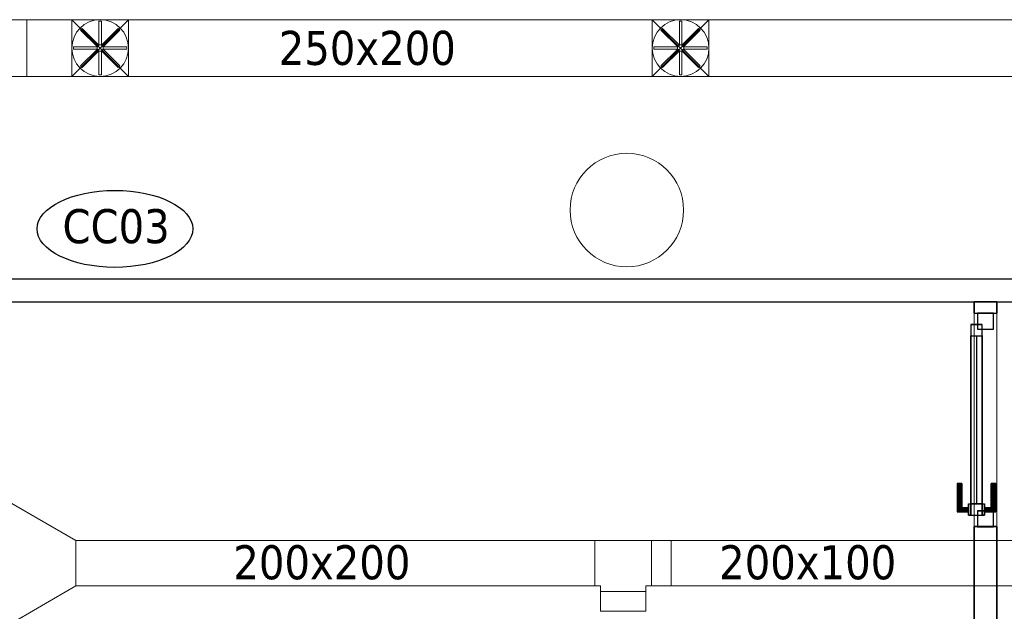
# Model space of a CAD drawing. Header units: metres. Extents: x 391.1 to 430.4, y 12.7 to 28.4.
# Tile 151 of 169: x 413.5 to 417.8, y 16 to 18.6. Entities that reach past the tile are written whole.
import ezdxf

# ---------------------------------------------------------------- set-up
doc = ezdxf.new("R2010")
doc.units = ezdxf.units.M
doc.layers.add('01_CARPINTERIA', color=5, linetype='Continuous', lineweight=25, true_color=0x0000ff)
for name, color, linetype, lineweight in [('A-COLS-____-MCUT', 7, 'Continuous', 18), ('A-COLS-____-OTLN', 7, 'Continuous', 18), ('A-DETL-GENF-OTLN', 7, 'Continuous', 18), ('A-GENM-____-OTLN', 7, 'Continuous', 18), ('A-WALL-____-MCUT', 7, 'Continuous', 25), ('A-WALL-____-OTLN', 7, 'Continuous', 25), ('M-HVAC-CDFF-IDEN', 7, 'Continuous', 30), ('M-HVAC-DUCT-IDEN', 7, 'Continuous', 30), ('M-HVAC-DUCT-OTLN', 7, 'Continuous', 18)]:
    doc.layers.add(name, color=color, linetype=linetype, lineweight=lineweight)
doc.styles.add('Tahoma_2', font='tahoma.ttf', dxfattribs={"height": 0.15})

# ---------------------------------------------------------------- blocks, each defined once
blk = doc.blocks.new('Family - Mampara PB-155380-02_CLI_AIRE_P0')
at = {"layer": 'A-WALL-____-MCUT', "color": 253, "true_color": 0xaaaaaa}
for p, q in [((1.1094, 0.1), (0, 0.1)), ((0, 0.1), (0, 0)), ((1.1094, 0), (1.1094, 0.1)), ((2.0494, 0.1), (2.0494, 0)), ((2.0993, 0.1), (2.0494, 0.1)), ((2.0994, 0), (2.0993, 0.1)), ((0, 0), (1.1094, 0)), ((2.0494, 0), (2.0994, 0))]:
    blk.add_line(p, q, dxfattribs=at)
at = {"layer": 'A-WALL-____-OTLN', "color": 253, "true_color": 0xaaaaaa}
for p, q in [((0, 0), (0, 0.1)), ((0, 0.1), (1.1094, 0.1)), ((1.1094, 0), (1.1094, 0.1)), ((2.0494, 0.1), (2.0494, 0)), ((2.0494, 0.1), (2.0993, 0.1)), ((2.0993, 0.1), (2.0994, 0)), ((1.1094, 0), (0, 0)), ((2.0994, 0), (2.0494, 0))]:
    blk.add_line(p, q, dxfattribs=at)
at = {"layer": 'A-WALL-____-OTLN', "color": 253, "lineweight": 18, "true_color": 0xaaaaaa}
blk.add_line((0, 0), (2.0994, 0), dxfattribs=at)
blk = doc.blocks.new('Family - Vano de puerta PB-155382-02_CLI_AIRE_P0')
at = {"layer": 'A-GENM-____-OTLN', "color": 253, "true_color": 0xaaaaaa}
for p, q in [((417.6676, 17.3457), (417.6675, 16.4057)), ((417.6675, 16.4057), (417.6676, 17.3457)), ((417.7676, 17.3457), (417.6676, 17.3457)), ((417.7676, 17.3457), (417.6676, 17.3457)), ((417.7675, 16.4057), (417.7676, 17.3457)), ((417.7676, 17.3457), (417.7675, 16.4057)), ((417.6675, 16.4057), (417.7675, 16.4057)), ((417.7675, 16.4057), (417.6675, 16.4057))]:
    blk.add_line(p, q, dxfattribs=at)
blk = doc.blocks.new('Family - Envans PB-155447-02_CLI_AIRE_P0')
at = {"layer": 'A-WALL-____-MCUT', "color": 253, "true_color": 0xaaaaaa}
for p, q in [((8.4232, 0.1), (0, 0.1)), ((0, 0), (8.4232, 0))]:
    blk.add_line(p, q, dxfattribs=at)
at = {"layer": 'A-WALL-____-OTLN', "color": 253, "true_color": 0xaaaaaa}
for p, q in [((9.4951, 0.1), (0, 0.1)), ((0, 0), (9.4951, 0))]:
    blk.add_line(p, q, dxfattribs=at)
at = {"layer": 'A-WALL-____-OTLN', "color": 253, "lineweight": 18, "true_color": 0xaaaaaa}
blk.add_line((0, 0), (9.4951, 0), dxfattribs=at)
blk = doc.blocks.new('Forma directa - LONDR55-XX_ZZ-ARQ-CAA-M3D-Londres55-155824-02_CLI_AIRE_P0')
at = {"layer": '01_CARPINTERIA', "color": 161, "true_color": 0xaaaaff}
for p, q in [((0.0663, 0.1587), (0.065, 0.16)), ((0.065, 0.16), (0.065, 0.11)), ((0.065, 0.16), (0.0663, 0.1587)), ((0.19, 0.16), (0.065, 0.16)), ((0.07, 0.155), (0.0663, 0.1587)), ((0.0663, 0.1587), (0.0663, 0.11)), ((0.0663, 0.1587), (0.0663, 0.11)), ((0.0663, 0.1587), (0.07, 0.155)), ((0.19, 0.1587), (0.0663, 0.1587)), ((0.19, 0.1587), (0.0663, 0.1587)), ((0.075, 0.15), (0.07, 0.155)), ((0.07, 0.155), (0.07, 0.11)), ((0.07, 0.155), (0.07, 0.11)), ((0.07, 0.155), (0.075, 0.15)), ((0.19, 0.155), (0.07, 0.155)), ((0.19, 0.155), (0.07, 0.155)), ((0.075, 0.11), (0.075, 0.15)), ((0.075, 0.15), (0.075, 0.11)), ((0.075, 0.15), (0.08, 0.145)), ((0.08, 0.145), (0.075, 0.15)), ((0.075, 0.15), (0.19, 0.15)), ((0.19, 0.15), (0.075, 0.15)), ((0.08, 0.145), (0.08, 0.11)), ((0.08, 0.145), (0.0837, 0.1413)), ((0.0837, 0.1413), (0.08, 0.145)), ((0.08, 0.145), (0.08, 0.11)), ((0.19, 0.145), (0.08, 0.145)), ((0.19, 0.145), (0.08, 0.145)), ((0.0837, 0.1413), (0.0837, 0.11)), ((0.0837, 0.1413), (0.085, 0.14)), ((0.085, 0.14), (0.0837, 0.1413)), ((0.0837, 0.1413), (0.0837, 0.11)), ((0.19, 0.1413), (0.0837, 0.1413)), ((0.19, 0.1413), (0.0837, 0.1413)), ((0.085, 0.14), (0.085, 0.11)), ((0.19, 0.14), (0.085, 0.14)), ((0.19, 0.1587), (0.19, 0.16)), ((0.19, 0.16), (0.19, 0.1587)), ((0.19, 0.155), (0.19, 0.1587)), ((0.19, 0.1587), (0.19, 0.155)), ((0.19, 0.155), (0.19, 0.15)), ((0.19, 0.15), (0.19, 0.155)), ((0.19, 0.15), (0.19, 0.145)), ((0.19, 0.145), (0.19, 0.15)), ((0.19, 0.145), (0.19, 0.1413)), ((0.19, 0.1413), (0.19, 0.145)), ((0.19, 0.1413), (0.19, 0.14)), ((0.19, 0.14), (0.19, 0.1413)), ((0.1, 0.11), (0.05, 0.11)), ((0.05, 0.11), (0.1, 0.11)), ((0.05, 0.11), (0.05, 0.1)), ((0.05, 0.1), (0.05, 0.11)), ((0.1, 0.1), (0.05, 0.1)), ((0.05, 0.1), (0.1, 0.1)), ((0.1, 0.1), (0.05, 0.1)), ((0.05, 0.1), (0.05, 0.05)), ((0.1, 0.1), (0.05, 0.1)), ((0.05, 0.1), (0.05, 0.05)), ((0.0663, 0.11), (0.065, 0.11)), ((0.065, 0.11), (0.0663, 0.11)), ((0.07, 0.11), (0.0663, 0.11)), ((0.0663, 0.11), (0.07, 0.11)), ((0.075, 0.11), (0.07, 0.11)), ((0.07, 0.11), (0.075, 0.11)), ((0.08, 0.11), (0.075, 0.11)), ((0.075, 0.11), (0.08, 0.11)), ((0.08, 0.11), (0.0837, 0.11)), ((0.0837, 0.11), (0.08, 0.11)), ((0.0837, 0.11), (0.085, 0.11)), ((0.085, 0.11), (0.0837, 0.11)), ((0.1, 0.11), (0.1, 0.1)), ((0.1, 0.11), (0.1, 0.1)), ((0.1, 0.1), (0.84, 0.1)), ((0.84, 0.1), (0.1, 0.1)), ((0.1, 0.1), (0.1, 0.05)), ((0.1, 0.05), (0.1, 0.1)), ((0.1, 0.05), (0.1, 0.1)), ((0.1, 0.1), (0.1, 0.05)), ((0.89, 0.1), (0.84, 0.1)), ((0.84, 0.1), (0.84, 0.05)), ((0.89, 0.1), (0.84, 0.1)), ((0.84, 0.1), (0.84, 0.05)), ((0.84, 0.1), (0.84, 0.05)), ((0.84, 0.1), (0.84, 0.05)), ((0.89, 0.05), (0.89, 0.1)), ((0.89, 0.1), (0.89, 0.05)), ((0.07, 0.07), (0, 0.07)), ((0, 0.07), (0, 0)), ((0.07, 0.07), (0, 0.07)), ((0, 0.07), (0, 0)), ((0.05, 0.05), (0.1, 0.05)), ((0.1, 0.05), (0.05, 0.05)), ((0.05, 0.05), (0.05, 0.04)), ((0.05, 0.04), (0.05, 0.05)), ((0.05, 0.05), (0.1, 0.05)), ((0.05, 0.05), (0.1, 0.05)), ((0.07, 0), (0.07, 0.07)), ((0.07, 0.07), (0.07, 0)), ((0.84, 0.075), (0.1, 0.075)), ((0.84, 0.075), (0.1, 0.075)), ((0.1, 0.05), (0.1, 0.04)), ((0.1, 0.05), (0.1, 0.04)), ((0.1, 0.05), (0.84, 0.05)), ((0.84, 0.05), (0.1, 0.05)), ((0.84, 0.05), (0.89, 0.05)), ((0.84, 0.05), (0.89, 0.05)), ((0.94, 0.07), (0.87, 0.07)), ((0.87, 0.07), (0.87, 0)), ((0.94, 0.07), (0.87, 0.07)), ((0.87, 0.07), (0.87, 0)), ((0.94, 0), (0.94, 0.07)), ((0.94, 0.07), (0.94, 0)), ((0, 0), (0.07, 0)), ((0, 0), (0.07, 0)), ((0.05, 0.04), (0.1, 0.04)), ((0.1, 0.04), (0.05, 0.04)), ((0.0663, 0.04), (0.065, 0.04)), ((0.065, 0.04), (0.0663, 0.04)), ((0.065, 0.04), (0.065, -0.01)), ((0.07, 0.04), (0.0663, 0.04)), ((0.0663, 0.04), (0.07, 0.04)), ((0.0663, 0.04), (0.0663, -0.0087)), ((0.0663, 0.04), (0.0663, -0.0087)), ((0.07, 0.04), (0.075, 0.04)), ((0.075, 0.04), (0.07, 0.04)), ((0.07, 0.04), (0.07, -0.005)), ((0.07, 0.04), (0.07, -0.005)), ((0.07, -0.005), (0.075, 0)), ((0.075, 0), (0.07, -0.005)), ((0.075, 0.04), (0.08, 0.04)), ((0.08, 0.04), (0.075, 0.04)), ((0.075, 0), (0.075, 0.04)), ((0.075, 0.04), (0.075, 0)), ((0.08, 0.005), (0.075, 0)), ((0.075, 0), (0.08, 0.005)), ((0.19, 0), (0.075, 0)), ((0.075, 0), (0.19, 0)), ((0.08, 0.04), (0.0837, 0.04)), ((0.0837, 0.04), (0.08, 0.04)), ((0.08, 0.04), (0.08, 0.005)), ((0.08, 0.04), (0.08, 0.005)), ((0.0837, 0.0087), (0.08, 0.005)), ((0.08, 0.005), (0.0837, 0.0087)), ((0.08, 0.005), (0.19, 0.005)), ((0.08, 0.005), (0.19, 0.005)), ((0.0837, 0.04), (0.085, 0.04)), ((0.085, 0.04), (0.0837, 0.04)), ((0.0837, 0.04), (0.0837, 0.0087)), ((0.0837, 0.04), (0.0837, 0.0087)), ((0.085, 0.01), (0.0837, 0.0087)), ((0.0837, 0.0087), (0.085, 0.01)), ((0.0837, 0.0087), (0.19, 0.0087)), ((0.0837, 0.0087), (0.19, 0.0087)), ((0.085, 0.04), (0.085, 0.01)), ((0.085, 0.01), (0.19, 0.01)), ((0.19, 0.0087), (0.19, 0.01)), ((0.19, 0.01), (0.19, 0.0087)), ((0.19, 0.005), (0.19, 0.0087)), ((0.19, 0.0087), (0.19, 0.005)), ((0.19, 0.005), (0.19, 0)), ((0.19, 0), (0.19, 0.005)), ((0.19, 0), (0.19, -0.005)), ((0.19, -0.005), (0.19, 0)), ((0.87, 0), (0.94, 0)), ((0.87, 0), (0.94, 0)), ((0.065, -0.01), (0.0663, -0.0087)), ((0.0663, -0.0087), (0.065, -0.01)), ((0.065, -0.01), (0.19, -0.01)), ((0.0663, -0.0087), (0.07, -0.005)), ((0.07, -0.005), (0.0663, -0.0087)), ((0.0663, -0.0087), (0.19, -0.0087)), ((0.0663, -0.0087), (0.19, -0.0087)), ((0.07, -0.005), (0.19, -0.005)), ((0.07, -0.005), (0.19, -0.005)), ((0.19, -0.005), (0.19, -0.0087)), ((0.19, -0.0087), (0.19, -0.005)), ((0.19, -0.0087), (0.19, -0.01)), ((0.19, -0.01), (0.19, -0.0087))]:
    blk.add_line(p, q, dxfattribs=at)
blk = doc.blocks.new('Forma directa - Porta PB-155825-02_CLI_AIRE_P0')
blk.add_blockref('Forma directa - LONDR55-XX_ZZ-ARQ-CAA-M3D-Londres55-155824-02_CLI_AIRE_P0', (0, 0))
blk = doc.blocks.new('Family - Pilar PB-155979-02_CLI_AIRE_P0')
at = {"layer": 'A-COLS-____-MCUT', "color": 253, "true_color": 0xaaaaaa}
for start, end in [(360, 180), (180, 360)]:
    blk.add_arc((0.25, 0.25), 0.25, start, end, dxfattribs=at)
at = {"layer": 'A-COLS-____-OTLN', "color": 253, "true_color": 0xaaaaaa}
for start, end in [(360, 180), (180, 360)]:
    blk.add_arc((0.25, 0.25), 0.25, start, end, dxfattribs=at)
blk = doc.blocks.new('LONDR55-XX_ZZ-ARQ-CAA-M3D-Londres55_ifc-1-02_CLI_AIRE_P0')
at = {"layer": '01_CARPINTERIA', "color": 253, "lineweight": 18, "true_color": 0xaaaaaa, "rotation": 89.98915431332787}
blk.add_blockref('Forma directa - Porta PB-155825-02_CLI_AIRE_P0', (417.7525, 16.4057), dxfattribs=at)
at = {"layer": 'A-COLS-____-OTLN', "color": 253, "lineweight": 18, "true_color": 0xaaaaaa}
blk.add_blockref('Family - Pilar PB-155979-02_CLI_AIRE_P0', (415.8873, 17.5503), dxfattribs=at)
at = {"layer": 'A-GENM-____-OTLN', "color": 253, "lineweight": 18, "true_color": 0xaaaaaa}
blk.add_blockref('Family - Vano de puerta PB-155382-02_CLI_AIRE_P0', (0, 0), dxfattribs=at)
at = {"layer": 'A-WALL-____-OTLN', "color": 253, "lineweight": 18, "true_color": 0xaaaaaa}
for name, p, rotation in [('Family - Envans PB-155447-02_CLI_AIRE_P0', (420.7016, 17.4957), 180), ('Family - Mampara PB-155380-02_CLI_AIRE_P0', (417.7673, 15.2964), 89.98916353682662)]:
    blk.add_blockref(name, p, dxfattribs=dict(at, rotation=rotation))
blk = doc.blocks.new('M_Transición rectangular - Ángulo - 60 grados-438931-02_CLI_AIRE_P0')
at = {"layer": 'M-HVAC-DUCT-OTLN', "color": 143, "true_color": 0x32aad1}
for p, q in [((0, 0.275), (0, -0.275)), ((0, 0.275), (0.3031, 0.1)), ((0, 0.275), (0.3031, 0.1)), ((0, -0.275), (0, 0.275)), ((0.3031, -0.1), (0.3031, 0.1)), ((0.3031, 0.1), (0.3031, -0.1)), ((0, -0.275), (0.3031, -0.1)), ((0.3031, -0.1), (0, -0.275))]:
    blk.add_line(p, q, dxfattribs=at)
blk = doc.blocks.new('M_Te rectangular - Estándar-443649-02_CLI_AIRE_P0')
at = {"layer": 'M-HVAC-DUCT-OTLN', "color": 143, "true_color": 0x32aad1}
for p, q in [((-0.125, 0.1), (-0.125, -0.1)), ((-0.125, -0.1), (-0.125, 0.1)), ((-0.125, 0.1), (0.125, 0.1)), ((0.125, 0.1), (-0.125, 0.1)), ((0.125, -0.1), (0.125, 0.1)), ((0.125, 0.1), (0.125, -0.1)), ((-0.1, -0.1), (-0.125, -0.1)), ((-0.1, -0.1), (-0.125, -0.1)), ((-0.1, -0.1), (-0.1, -0.125)), ((-0.1, -0.125), (-0.1, -0.1)), ((-0.1, -0.125), (0.1, -0.125)), ((0.1, -0.125), (-0.1, -0.125)), ((0.1, -0.1), (0.1, -0.125)), ((0.125, -0.1), (0.1, -0.1)), ((0.125, -0.1), (0.1, -0.1)), ((0.1, -0.125), (0.1, -0.1))]:
    blk.add_line(p, q, dxfattribs=at)
blk = doc.blocks.new('ZYR_03_06_08_01 Difusor Rotacional Circular Impulsió NO PLENUM - DC02-354801-02_CLI_AIRE_P0')
at = {"layer": 'A-DETL-GENF-OTLN', "color": 143, "true_color": 0x32aad1}
for p, q in [((-0.0052, 0.1179), (0.0052, 0.1179)), ((-0.0052, 0.0138), (-0.0052, 0.1179)), ((0.0052, 0.1179), (0.0052, 0.0138)), ((-0.0862, 0.0788), (-0.0788, 0.0862)), ((-0.0125, 0.0052), (-0.0862, 0.0788)), ((-0.0788, 0.0862), (-0.0052, 0.0125)), ((0.0052, 0.0125), (0.0788, 0.0862)), ((0.0862, 0.0788), (0.0125, 0.0052)), ((0.0788, 0.0862), (0.0862, 0.0788)), ((-0.1179, 0.0052), (-0.0138, 0.0052)), ((-0.1179, -0.0052), (-0.1179, 0.0052)), ((-0.0138, 0.0052), (-0.0138, -0.0052)), ((-0.0052, 0.0125), (-0.0125, 0.0052)), ((0.0052, 0.0138), (-0.0052, 0.0138)), ((0.0125, 0.0052), (0.0052, 0.0125)), ((0.0138, 0.0052), (0.1179, 0.0052)), ((0.0138, -0.0052), (0.0138, 0.0052)), ((0.1179, 0.0052), (0.1179, -0.0052)), ((-0.0138, -0.0052), (-0.1179, -0.0052)), ((-0.0862, -0.0788), (-0.0125, -0.0052)), ((-0.0052, -0.0125), (-0.0788, -0.0862)), ((-0.0125, -0.0052), (-0.0052, -0.0125)), ((-0.0052, -0.0138), (0.0052, -0.0138)), ((-0.0052, -0.1179), (-0.0052, -0.0138)), ((0.0052, -0.0125), (0.0125, -0.0052)), ((0.0788, -0.0862), (0.0052, -0.0125)), ((0.0052, -0.0138), (0.0052, -0.1179)), ((0.0125, -0.0052), (0.0862, -0.0788)), ((0.1179, -0.0052), (0.0138, -0.0052)), ((-0.0788, -0.0862), (-0.0862, -0.0788)), ((0.0862, -0.0788), (0.0788, -0.0862)), ((0.0052, -0.1179), (-0.0052, -0.1179))]:
    blk.add_line(p, q, dxfattribs=at)
blk.add_circle((0, 0), 0.125, dxfattribs=at)
blk = doc.blocks.new('M_Transición de rectangular a redondo - Ángulo - 60 grados-473491-02_CLI_AIRE_P0')
at = {"layer": 'M-HVAC-DUCT-OTLN', "color": 143, "true_color": 0x32aad1}
for p, q in [((413.6923, 18.5138), (413.6923, 18.6388)), ((413.6923, 18.6388), (413.8173, 18.6388)), ((413.6923, 18.6388), (413.6923, 18.3888)), ((413.9423, 18.6388), (413.6923, 18.6388)), ((413.8173, 18.6388), (413.9423, 18.6388)), ((413.9423, 18.6388), (413.9423, 18.5138)), ((413.9423, 18.3888), (413.9423, 18.6388)), ((413.6923, 18.3888), (413.6923, 18.5138)), ((413.9423, 18.5138), (413.9423, 18.3888)), ((413.8173, 18.3888), (413.6923, 18.3888)), ((413.6923, 18.3888), (413.9423, 18.3888)), ((413.9423, 18.3888), (413.8173, 18.3888))]:
    blk.add_line(p, q, dxfattribs=at)
for start, end in [(90, 180), (0, 90), (180, 270), (270, 0)]:
    blk.add_arc((413.8173, 18.5138), 0.125, start, end, dxfattribs=at)
blk = doc.blocks.new('MEP_15_03 Injerto Conducte - Mínimo-474498-02_CLI_AIRE_P0')
at = {"layer": 'M-HVAC-DUCT-OTLN', "color": 143, "true_color": 0x32aad1}
for p, q in [((413.9423, 18.6388), (413.6923, 18.6388)), ((413.6923, 18.6388), (413.6923, 18.3888)), ((413.6923, 18.6388), (413.6923, 18.3888)), ((413.9423, 18.6388), (413.6923, 18.6388)), ((413.9423, 18.3888), (413.9423, 18.6388)), ((413.9423, 18.3888), (413.9423, 18.6388)), ((413.6923, 18.3888), (413.9423, 18.3888)), ((413.6923, 18.3888), (413.9423, 18.3888))]:
    blk.add_line(p, q, dxfattribs=at)
blk = doc.blocks.new('M_Transición rectangular - Ángulo - 60 grados-439150-02_CLI_AIRE_P0')
at = {"layer": 'M-HVAC-DUCT-OTLN', "color": 143, "true_color": 0x32aad1}
for p, q in [((0, 0.125), (0, -0.125)), ((0, 0.125), (0.0866, 0.125)), ((0, 0.125), (0.0866, 0.125)), ((0, -0.125), (0, 0.125)), ((0.0866, -0.125), (0.0866, 0.125)), ((0.0866, 0.125), (0.0866, -0.125)), ((0, -0.125), (0.0866, -0.125)), ((0.0866, -0.125), (0, -0.125))]:
    blk.add_line(p, q, dxfattribs=at)
blk = doc.blocks.new('M_Transición rectangular - Ángulo - 60 grados-659543-02_CLI_AIRE_P0')
at = {"layer": 'M-HVAC-DUCT-OTLN', "color": 143, "true_color": 0x32aad1}
for p, q in [((0, 0.1), (0, -0.1)), ((0, 0.1), (0.0866, 0.1)), ((0, 0.1), (0.0866, 0.1)), ((0, -0.1), (0, 0.1)), ((0.0866, -0.1), (0.0866, 0.1)), ((0.0866, 0.1), (0.0866, -0.1)), ((0, -0.1), (0.0866, -0.1)), ((0.0866, -0.1), (0, -0.1))]:
    blk.add_line(p, q, dxfattribs=at)
blk = doc.blocks.new('ZYR_00_01 Accesori Conductes - 3 mm-768910-02_CLI_AIRE_P0')
at = {"layer": 'M-HVAC-DUCT-IDEN'}
blk.add_ellipse((-0.000013, -0.000203), major_axis=(-0.006858, 0), ratio=0.494118, dxfattribs=at)

msp = doc.modelspace()

# ---------------------------------------------------------------- linework, layer by layer
at = {"layer": 'M-HVAC-CDFF-IDEN'}
for p, q in [((413.8173, 18.6388), (413.811, 18.6367)), ((416.3738, 18.6388), (416.3676, 18.6367))]:
    msp.add_line(p, q, dxfattribs=at)
at = {"layer": 'M-HVAC-DUCT-OTLN', "color": 143, "true_color": 0x32aad1}
for p, q in [((413.4936, 18.6388), (413.4936, 18.3888)), ((413.4936, 18.6388), (418.9336, 18.6388)), ((413.6923, 18.6388), (413.6923, 18.3888)), ((413.9423, 18.3888), (413.6923, 18.6388)), ((413.6923, 18.3888), (413.9423, 18.6388)), ((413.9423, 18.3888), (413.9423, 18.6388)), ((416.2488, 18.6388), (416.2488, 18.3888)), ((416.4988, 18.3888), (416.2488, 18.6388)), ((416.2488, 18.3888), (416.4988, 18.6388)), ((416.4988, 18.3888), (416.4988, 18.6388)), ((418.9336, 18.3888), (413.4936, 18.3888)), ((413.7101, 16.3446), (413.7101, 16.1446)), ((413.7101, 16.3446), (415.9962, 16.3446)), ((415.9962, 16.3446), (415.9962, 16.1446)), ((416.3328, 16.3446), (416.3328, 16.1446)), ((416.3328, 16.3446), (419.4995, 16.3446)), ((415.9962, 16.1446), (413.7101, 16.1446)), ((419.4995, 16.1446), (416.3328, 16.1446))]:
    msp.add_line(p, q, dxfattribs=at)

# ---------------------------------------------------------------- block references
at = {"lineweight": 5}
msp.add_blockref('LONDR55-XX_ZZ-ARQ-CAA-M3D-Londres55_ifc-1-02_CLI_AIRE_P0', (0, 0), dxfattribs=at)
at = {"layer": 'A-DETL-GENF-OTLN', "color": 143, "true_color": 0x32aad1}
for p in [(413.8173, 18.5138), (416.3738, 18.5138)]:
    msp.add_blockref('ZYR_03_06_08_01 Difusor Rotacional Circular Impulsió NO PLENUM - DC02-354801-02_CLI_AIRE_P0', p, dxfattribs=at)
at = {"layer": 'M-HVAC-DUCT-IDEN', "xscale": 49.99999999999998, "yscale": 49.99999999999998, "zscale": 49.99999999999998}
msp.add_blockref('ZYR_00_01 Accesori Conductes - 3 mm-768910-02_CLI_AIRE_P0', (413.8828, 17.7275), dxfattribs=at)
at = {"layer": 'M-HVAC-DUCT-OTLN', "color": 143, "true_color": 0x32aad1}
for name, p in [('M_Transición rectangular - Ángulo - 60 grados-439150-02_CLI_AIRE_P0', (413.407, 18.5138)), ('M_Transición de rectangular a redondo - Ángulo - 60 grados-473491-02_CLI_AIRE_P0', (0, 0)), ('MEP_15_03 Injerto Conducte - Mínimo-474498-02_CLI_AIRE_P0', (0, 0)), ('M_Transición de rectangular a redondo - Ángulo - 60 grados-473491-02_CLI_AIRE_P0', (2.5565, 0)), ('MEP_15_03 Injerto Conducte - Mínimo-474498-02_CLI_AIRE_P0', (2.5565, 0)), ('M_Transición rectangular - Ángulo - 60 grados-438931-02_CLI_AIRE_P0', (413.407, 16.2446)), ('M_Te rectangular - Estándar-443649-02_CLI_AIRE_P0', (416.1212, 16.2446)), ('M_Transición rectangular - Ángulo - 60 grados-659543-02_CLI_AIRE_P0', (416.2462, 16.2446))]:
    msp.add_blockref(name, p, dxfattribs=at)
at = {"layer": 'M-HVAC-DUCT-OTLN', "color": 143, "true_color": 0x32aad1, "rotation": 270}
msp.add_blockref('M_Transición rectangular - Ángulo - 60 grados-659543-02_CLI_AIRE_P0', (416.1212, 16.1196), dxfattribs=at)

# ---------------------------------------------------------------- texts
at = {"layer": 'M-HVAC-DUCT-IDEN', "char_height": 0.15, "attachment_point": 1, "style": 'Tahoma_2'}
for s, insert, width in [('250x200', (414.6037, 18.5897), 0.913924), ('CC03', (413.6514, 17.8044), 0.561181), ('200x200', (414.4038, 16.3241), 0.913924), ('200x100', (416.5439, 16.3241), 0.913924)]:
    msp.add_mtext(s, dxfattribs=dict(at, insert=insert, width=width))

doc.saveas('drawing.dxf')
